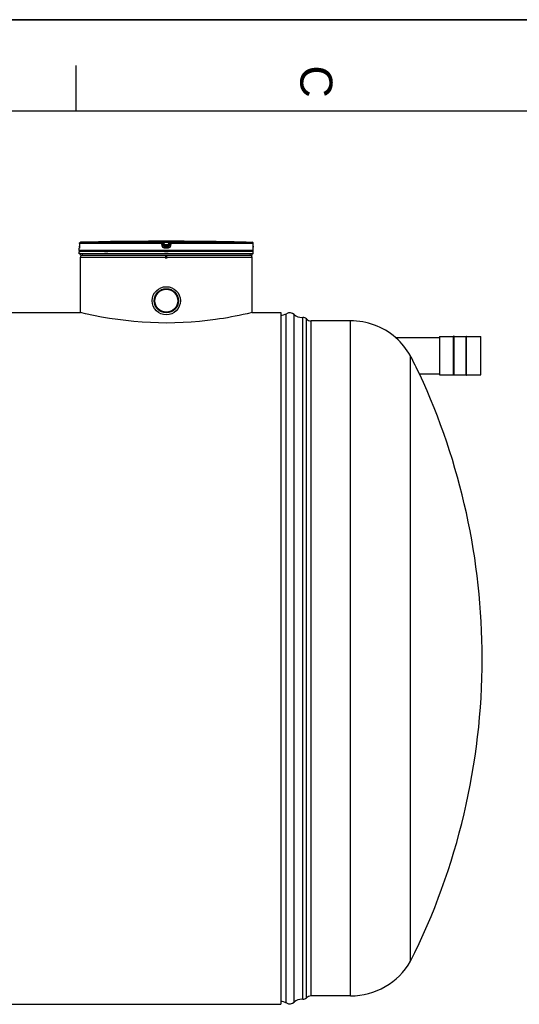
# Model space of a CAD drawing. Header units: millimetres. Extents: x 0 to 420, y 0 to 297.
# Tile 18 of 28: x 256 to 311, y 189 to 297. Entities that reach past the tile are written whole.
import ezdxf

# ---------------------------------------------------------------- set-up
doc = ezdxf.new("R2010")
doc.units = ezdxf.units.MM
doc.header["$LTSCALE"] = 23.1
doc.layers.get('0').update_dxf_attribs({"linetype": 'CONTINUOUS'})
for name, color, linetype in [('01_GLOBAL', 7, 'CONTINUOUS'), ('AXES_REF', 7, 'CONTINUOUS'), ('SURFACES', 7, 'CONTINUOUS')]:
    doc.layers.add(name, color=color, linetype=linetype)
doc.styles.add('TEXTSTYLE_2', font='arial.ttf')

# ---------------------------------------------------------------- blocks, each defined once
blk = doc.blocks.new('MARGEA3_BL0', base_point=(210.000078, 148.5))
at = {"color": 7, "linetype": 'Continuous'}
for p, q in [((420.000078, 297.000001), (0.000078, 297.000001)), ((0.000078, 296.999914), (420, 296.999914)), ((262.500078, 292.000001), (262.500078, 287.000001)), ((410.000078, 287.000001), (10.000078, 287.000001))]:
    blk.add_line(p, q, dxfattribs=at)
at = {"color": 7, "linetype": 'Continuous', "style": 'TEXTSTYLE_2', "oblique": 0.00001872}
blk.add_text('C', height=3.5, rotation=270, dxfattribs=at).set_placement((287.000078, 292.000001))

msp = doc.modelspace()

# ---------------------------------------------------------------- linework, layer by layer
at = {"color": 7, "linetype": 'Continuous'}
for p, q in [((0, 297), (420, 297)), ((262.88, 272.55), (262.88, 272.27)), ((262.88, 272.27), (262.88, 272.24)), ((262.88, 272.24), (262.88, 272.22)), ((262.88, 272.22), (262.88, 272.2)), ((262.88, 272.2), (262.88, 272.18)), ((262.88, 272.18), (262.88, 272.16)), ((268.49, 272.77), (268.24, 272.77)), ((268.49, 272.77), (268.49, 272.77)), ((268.49, 272.77), (268.49, 272.77)), ((268.49, 272.77), (268.49, 272.77)), ((276.5, 272.77), (276.25, 272.77)), ((276.25, 272.77), (276.25, 272.77)), ((281.86, 272.27), (281.86, 272.55)), ((281.86, 272.24), (281.86, 272.27)), ((281.86, 272.22), (281.86, 272.25)), ((281.86, 272.2), (281.86, 272.23)), ((281.86, 272.18), (281.86, 272.21)), ((281.86, 272.17), (281.86, 272.19)), ((262.88, 272.08), (262.87, 272.07)), ((262.87, 272.07), (262.87, 272.07)), ((262.87, 271.79), (262.87, 272.05)), ((281.87, 271.67), (262.87, 271.67)), ((262.87, 271.42), (262.87, 271.67)), ((281.87, 271.42), (262.87, 271.42)), ((262.88, 272.16), (262.88, 272.15)), ((262.88, 272.15), (262.88, 272.13)), ((262.88, 272.13), (262.88, 272.12)), ((262.88, 272.12), (262.88, 272.11)), ((262.88, 272.11), (262.88, 272.1)), ((262.92, 271.67), (262.92, 271.67)), ((262.99, 271.29), (262.99, 271.42)), ((262.99, 271.29), (281.74, 271.29)), ((263.06, 271.21), (263.06, 271.29)), ((263.18, 271.29), (263.18, 271.29)), ((265.77, 271.19), (265.77, 271.29)), ((272.31, 270.92), (272.31, 271.29)), ((272.43, 270.92), (272.43, 271.29)), ((278.97, 271.19), (278.97, 271.29)), ((281.56, 271.29), (281.56, 271.29)), ((281.68, 271.21), (281.68, 271.29)), ((281.74, 271.29), (281.74, 271.42)), ((281.82, 271.67), (281.82, 271.67)), ((281.86, 272.15), (281.86, 272.17)), ((281.86, 272.14), (281.86, 272.15)), ((281.86, 272.12), (281.86, 272.14)), ((281.86, 272.11), (281.86, 272.13)), ((281.86, 272.1), (281.86, 272.11)), ((281.86, 272.09), (281.86, 272.1)), ((281.86, 272.09), (281.86, 272.1)), ((281.86, 272.08), (281.86, 272.09)), ((281.86, 272.07), (281.86, 272.08)), ((281.87, 271.79), (281.87, 272.05)), ((281.87, 271.42), (281.87, 271.67)), ((247.84, 265.02), (262.99, 265.02)), ((263.56, 264.88), (262.99, 265.02)), ((281.74, 265.02), (281.18, 264.88)), ((281.74, 265.02), (284.87, 265.02)), ((284.87, 265.02), (284.87, 189.42)), ((297.39, 262.29), (302.19, 262.29)), ((297.43, 262.25), (297.39, 262.29)), ((302.19, 262.36), (302.19, 258.21)), ((302.21, 262.38), (303.73, 262.38)), ((303.78, 262.43), (303.73, 262.43)), ((303.73, 258.15), (303.73, 262.43)), ((303.78, 258.15), (303.78, 262.43)), ((303.78, 262.38), (305.11, 262.38)), ((305.11, 262.43), (305.16, 262.43)), ((305.11, 258.15), (305.11, 262.43)), ((305.16, 258.15), (305.16, 262.43)), ((305.16, 262.38), (306.68, 262.38)), ((306.69, 262.36), (306.69, 258.21)), ((299.04, 194.13), (299.04, 260.25)), ((300.01, 258.29), (302.19, 258.29)), ((300.01, 258.29), (300.01, 258.29)), ((302.21, 258.2), (303.73, 258.2)), ((303.78, 258.2), (305.11, 258.2)), ((305.16, 258.2), (306.68, 258.2)), ((303.78, 258.15), (303.73, 258.15)), ((305.11, 258.15), (305.16, 258.15)), ((44.57, 189.42), (284.87, 189.42))]:
    msp.add_line(p, q, dxfattribs=at)
at = {"color": 9, "linetype": 'Continuous'}
for p, q in [((271.88, 272.55), (262.88, 272.55)), ((262.88, 272.55), (262.88, 272.55)), ((262.88, 272.55), (262.88, 272.27)), ((262.88, 272.27), (262.88, 272.27)), ((271.88, 272.67), (263, 272.67)), ((271.88, 272.67), (271.88, 272.77)), ((271.91, 272.27), (271.88, 272.55)), ((272.01, 272.56), (272.01, 272.66)), ((272.04, 272.38), (272.01, 272.66)), ((272.04, 272.28), (272.01, 272.56)), ((272.04, 272.38), (272.04, 272.28)), ((272.04, 272.38), (272.04, 272.37)), ((272.14, 272.77), (272.14, 272.65)), ((272.14, 272.77), (272.37, 272.77)), ((272.6, 272.65), (272.14, 272.65)), ((272.17, 272.4), (272.14, 272.65)), ((272.57, 272.4), (272.17, 272.4)), ((272.17, 272.4), (272.17, 272.17)), ((272.57, 272.27), (272.17, 272.27)), ((272.17, 272.27), (272.17, 272.27)), ((272.37, 272.77), (272.6, 272.77)), ((272.6, 272.65), (272.57, 272.4)), ((272.57, 272.17), (272.57, 272.4)), ((272.57, 272.27), (272.57, 272.27)), ((272.6, 272.77), (272.6, 272.65)), ((272.7, 272.38), (272.69, 272.37)), ((272.73, 272.66), (272.7, 272.38)), ((272.73, 272.56), (272.7, 272.28)), ((272.7, 272.28), (272.7, 272.38)), ((272.73, 272.66), (272.73, 272.56)), ((272.86, 272.55), (272.83, 272.27)), ((272.86, 272.77), (272.86, 272.67)), ((281.74, 272.67), (272.86, 272.67)), ((281.86, 272.55), (272.86, 272.55)), ((276.25, 272.77), (276.25, 272.77)), ((281.86, 272.55), (281.86, 272.55)), ((281.86, 272.27), (281.86, 272.55)), ((281.86, 272.27), (281.86, 272.27)), ((262.87, 272.05), (262.87, 272.05)), ((281.87, 271.79), (262.87, 271.79)), ((262.92, 271.67), (262.96, 271.67)), ((265.63, 271.67), (265.97, 271.67)), ((272.37, 272.05), (272.16, 272.05)), ((272.37, 272.17), (272.17, 272.17)), ((272.17, 271.67), (272.57, 271.67)), ((272.57, 272.17), (272.37, 272.17)), ((272.57, 272.05), (272.37, 272.05)), ((281.78, 271.67), (281.82, 271.67)), ((281.87, 272.05), (281.87, 272.05)), ((302.21, 262.38), (302.21, 258.2)), ((306.68, 262.38), (306.68, 258.2))]:
    msp.add_line(p, q, dxfattribs=at)
at = {"color": 7, "linetype": 'Continuous'}
for points in [[(262.88, 272.1), (262.88, 272.09), (262.88, 272.08)], [(281.86, 272.07), (281.87, 272.07), (281.87, 272.07), (281.87, 272.07), (281.87, 272.07), (281.86, 272.07), (281.86, 272.07), (281.86, 272.07)]]:
    msp.add_lwpolyline(points, dxfattribs=at)
for radius in [1.54, 1.32]:
    msp.add_circle((272.37, 266.29), radius, dxfattribs=at)
for centre, radius, start, end in [((263.01, 272.55), 0.125, 91.4864, 179.6289), ((272.37, -88.27), 361.07, 90.6555, 91.4864), ((272.37, -88.27), 361.06, 89.3842, 90.6158), ((272.16, 272.4), 0.122, 191.0823, 194.1887), ((272.17, 272.4), 0.128, 194.2514, 207.6086), ((272.17, 272.4), 0.129, 207.5628, 214.2521), ((272.57, 272.4), 0.129, 325.8327, 332.443), ((272.57, 272.4), 0.128, 332.399, 345.5782), ((272.57, 272.4), 0.122, 345.6375, 348.9197), ((272.37, -88.27), 361.06, 88.5136, 89.3445), ((281.73, 272.55), 0.125, 0.4713, 88.5097), ((262.99, 272.05), 0.125, 162.8745, 180), ((262.99, 271.79), 0.125, 180, 235.7356), ((262.95, 271.67), 0.0325, 148.6217, 180), ((281.74, 271.79), 0.125, 304.2644, 360), ((281.79, 271.67), 0.0325, 0, 31.3783), ((281.74, 272.05), 0.125, 0, 17.1275), ((292.48, 256.52), 7.58, 49.6157, 90.0076), ((291.73, 256.02), 8.45, 30.3546, 47.5186), ((302.21, 262.36), 0.0125, 90, 180), ((306.68, 262.36), 0.0125, 0, 90), ((291.85, 256.1), 8.3, 30.016, 30.33), ((-39.06, 91.19), 378.01, 26.234, 26.5657), ((232.91, 227.22), 73.95, 0, 24.844), ((302.21, 258.21), 0.0125, 180, 270), ((306.68, 258.21), 0.0125, 270, 360)]:
    msp.add_arc(centre, radius, start, end, dxfattribs=at)
at = {"color": 9, "linetype": 'Continuous'}
for centre, radius, start, end in [((258.6, 272.29), 4.28, 357.8524, 359.726), ((263.01, 272.55), 0.125, 106.3401, 111.8887), ((263.01, 272.55), 0.123, 111.8962, 113.7511), ((263.01, 272.55), 0.126, 102.4075, 106.3459), ((263.01, 272.55), 0.126, 98.984, 102.4091), ((263.01, 272.55), 0.124, 91.5127, 99.0001), ((273.39, 262.64), 9.84, 97.1115, 97.4756), ((271.35, 262.64), 9.84, 82.5244, 82.8885), ((281.73, 272.55), 0.124, 81.1124, 88.488), ((281.73, 272.55), 0.126, 73.8494, 79.4265), ((281.73, 272.55), 0.126, 79.4269, 81.1292), ((281.73, 272.55), 0.126, 72.2555, 73.8487), ((281.73, 272.55), 0.124, 65.3172, 72.2695), ((281.73, 272.55), 0.124, 58.4648, 65.2941), ((286.2, 272.29), 4.34, 180.2832, 182.0532), ((263, 272.05), 0.125, 169.2575, 179.9612), ((281.74, 272.05), 0.125, 0.0387, 10.746)]:
    msp.add_arc(centre, radius, start, end, dxfattribs=at)
for points in [[(262.88, 272.55), (262.88, 272.59), (262.92, 272.64), (262.96, 272.66)], [(271.88, 272.77), (271.94, 272.77), (272, 272.72), (272.01, 272.66)], [(271.88, 272.67), (271.94, 272.67), (272, 272.62), (272.01, 272.56)], [(272.17, 272.17), (272.11, 272.17), (272.05, 272.23), (272.04, 272.28)], [(272.7, 272.28), (272.69, 272.23), (272.63, 272.17), (272.57, 272.17)], [(272.86, 272.77), (272.8, 272.77), (272.74, 272.72), (272.73, 272.66)], [(272.73, 272.56), (272.74, 272.62), (272.8, 272.67), (272.86, 272.67)], [(281.86, 272.55), (281.86, 272.59), (281.83, 272.63), (281.8, 272.65)]]:
    msp.add_open_spline(points, degree=3, dxfattribs=at)
for points, knots in [([(271.88, 272.55), (271.88, 272.58), (271.89, 272.61), (271.87, 272.67), (271.88, 272.67)], [0, 0, 0, 0, 0.696676, 1, 1, 1, 1]), ([(271.88, 272.77), (271.88, 272.78), (271.92, 272.76), (271.96, 272.78), (272.05, 272.77), (272.1, 272.77), (272.14, 272.77)], [0, 0, 0, 0, 0.076793, 0.294399, 0.618544, 1, 1, 1, 1]), ([(271.88, 272.55), (271.89, 272.55), (271.92, 272.55), (271.97, 272.56), (271.99, 272.57), (272.01, 272.56), (272.01, 272.56)], [0, 0, 0, 0, 0.377925, 0.702743, 0.921906, 1, 1, 1, 1]), ([(271.91, 272.27), (271.94, 272.27), (271.99, 272.28), (272.03, 272.28), (272.04, 272.29), (272.04, 272.28)], [0, 0, 0, 0, 0.703014, 0.921992, 1, 1, 1, 1]), ([(272.16, 272.05), (272.11, 272.05), (271.98, 272.09), (271.92, 272.21), (271.91, 272.27)], [0, 0, 0, 0, 0.499748, 1, 1, 1, 1]), ([(272.01, 272.66), (272.01, 272.66), (272.03, 272.66), (272.06, 272.66), (272.11, 272.65), (272.14, 272.65)], [0, 0, 0, 0, 0.078331, 0.297814, 1, 1, 1, 1]), ([(272.11, 272.39), (272.09, 272.39), (272.08, 272.38), (272.04, 272.39), (272.04, 272.38)], [0, 0, 0, 0, 0.730974, 1, 1, 1, 1]), ([(272.83, 272.27), (272.82, 272.21), (272.76, 272.09), (272.63, 272.05), (272.57, 272.05)], [0, 0, 0, 0, 0.498891, 1, 1, 1, 1]), ([(272.6, 272.77), (272.64, 272.77), (272.69, 272.77), (272.78, 272.78), (272.82, 272.76), (272.86, 272.78), (272.86, 272.77)], [0, 0, 0, 0, 0.38169, 0.705926, 0.923307, 1, 1, 1, 1]), ([(272.6, 272.65), (272.63, 272.65), (272.68, 272.66), (272.71, 272.66), (272.73, 272.66), (272.73, 272.66)], [0, 0, 0, 0, 0.703406, 0.922256, 1, 1, 1, 1]), ([(272.7, 272.38), (272.7, 272.39), (272.66, 272.38), (272.65, 272.39), (272.63, 272.39)], [0, 0, 0, 0, 0.269026, 1, 1, 1, 1]), ([(272.83, 272.27), (272.8, 272.27), (272.75, 272.28), (272.71, 272.28), (272.7, 272.29), (272.7, 272.28)], [0, 0, 0, 0, 0.703014, 0.921992, 1, 1, 1, 1]), ([(272.86, 272.55), (272.85, 272.55), (272.82, 272.55), (272.77, 272.56), (272.75, 272.57), (272.73, 272.56), (272.73, 272.56)], [0, 0, 0, 0, 0.377925, 0.702743, 0.921906, 1, 1, 1, 1]), ([(272.86, 272.55), (272.86, 272.58), (272.85, 272.61), (272.87, 272.67), (272.86, 272.67)], [0, 0, 0, 0, 0.696676, 1, 1, 1, 1]), ([(262.88, 272.13), (262.88, 272.11), (262.87, 272.09), (262.88, 272.05), (262.87, 272.05)], [0, 0, 0, 0, 0.737028, 1, 1, 1, 1]), ([(272.16, 272.05), (272.16, 272.08), (272.17, 272.12), (272.16, 272.16), (272.17, 272.17)], [0, 0, 0, 0, 0.697837, 1, 1, 1, 1]), ([(272.57, 272.05), (272.57, 272.08), (272.57, 272.12), (272.58, 272.16), (272.57, 272.17)], [0, 0, 0, 0, 0.697838, 1, 1, 1, 1]), ([(281.87, 272.05), (281.86, 272.05), (281.87, 272.09), (281.86, 272.11), (281.86, 272.13)], [0, 0, 0, 0, 0.262647, 1, 1, 1, 1])]:
    msp.add_open_spline(points, degree=3, knots=knots, dxfattribs=at)
at = {"color": 7, "linetype": 'Continuous'}
for points in [[(272.06, 272.33), (272.09, 272.29), (272.13, 272.27), (272.17, 272.27)], [(272.67, 272.33), (272.65, 272.29), (272.61, 272.27), (272.57, 272.27)]]:
    msp.add_open_spline(points, degree=3, dxfattribs=at)
msp.add_open_spline([(281.18, 264.88), (280.05, 264.62), (274.26, 263.5), (268.17, 263.8), (263.56, 264.88)], degree=3, knots=[0, 0, 0, 0, 0.196907, 1, 1, 1, 1], dxfattribs=at)
at = {"layer": '01_GLOBAL', "color": 9, "linetype": 'Continuous'}
msp.add_line((262.99, 271.04), (281.74, 271.04), dxfattribs=at)
at = {"layer": '01_GLOBAL', "color": 7, "linetype": 'Continuous'}
for p, q in [((262.99, 265.02), (262.99, 271.04)), ((281.74, 265.02), (281.74, 271.04))]:
    msp.add_line(p, q, dxfattribs=at)
for centre, start, end in [((263.24, 271.04), 137.755, 180), ((263.24, 271.04), 90, 105.0766), ((281.49, 271.04), 74.9234, 90), ((281.49, 271.04), 0, 42.245)]:
    msp.add_arc(centre, 0.25, start, end, dxfattribs=at)
at = {"layer": 'AXES_REF', "color": 7, "linetype": 'Continuous'}
for radius in [1.31, 1.25]:
    msp.add_circle((272.37, 266.29), radius, dxfattribs=at)
at = {"layer": 'SURFACES', "color": 9, "linetype": 'Continuous'}
for p, q in [((285.47, 189.56), (285.47, 264.88)), ((286.34, 189.66), (286.34, 264.78)), ((287.66, 190.12), (287.66, 264.32)), ((288.2, 190.34), (288.2, 264.09)), ((292.48, 190.34), (292.48, 264.09))]:
    msp.add_line(p, q, dxfattribs=at)
at = {"layer": 'SURFACES', "color": 7, "linetype": 'Continuous'}
for p, q in [((287.27, 189.97), (287.27, 264.47)), ((292.48, 264.09), (288.2, 264.09)), ((292.48, 190.34), (288.2, 190.34))]:
    msp.add_line(p, q, dxfattribs=at)
for centre, radius, start, end in [((284.87, 265.97), 1.25, 269.9998, 298.955), ((285.84, 264.22), 0.75, 48.3599, 118.955), ((287.17, 265.71), 1.25, 228.3484, 270.3563), ((287.17, 265.71), 1.25, 270.3258, 274.5826), ((287.31, 263.97), 0.5, 44.427, 94.4392), ((288.2, 264.84), 0.75, 224.427, 270), ((232.91, 227.22), 73.95, 333.4179, 360), ((292.48, 197.92), 7.58, 269.9924, 329.9682), ((284.87, 188.47), 1.25, 61.045, 90.0002), ((285.84, 190.22), 0.75, 241.045, 311.6401), ((287.17, 188.73), 1.25, 89.6437, 131.6516), ((287.17, 188.73), 1.25, 85.4174, 89.6742), ((287.31, 190.47), 0.5, 265.5608, 315.573), ((288.2, 189.59), 0.75, 90, 135.573)]:
    msp.add_arc(centre, radius, start, end, dxfattribs=at)

# ---------------------------------------------------------------- block references
at = {"color": 7, "linetype": 'Continuous'}
msp.add_blockref('MARGEA3_BL0', (210, 148.5), dxfattribs=at)

doc.saveas('drawing.dxf')
